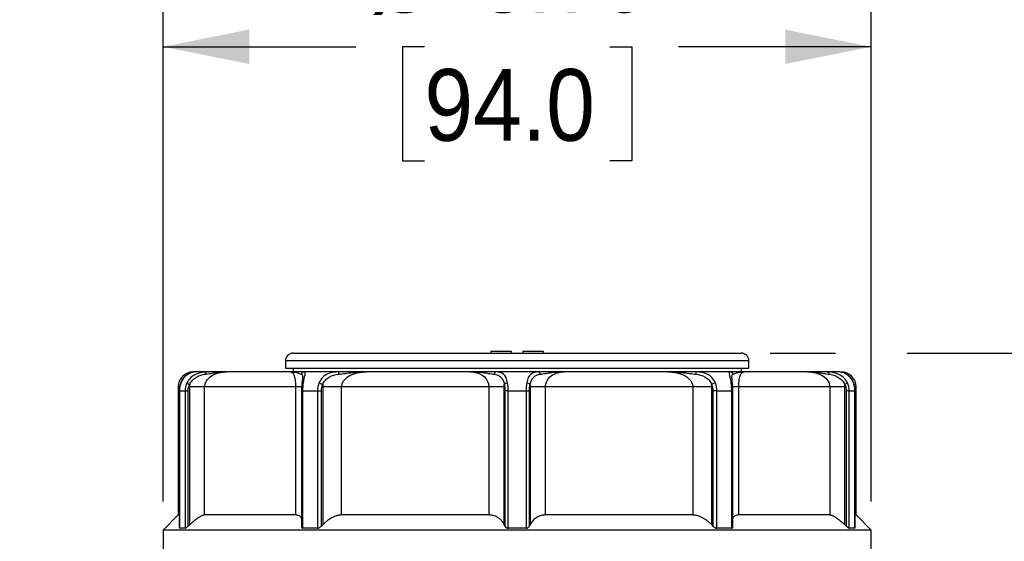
# Model space of a CAD drawing. Header units: inches. Extents: x 0 to 33, y 0 to 25.5.
# Tile 5 of 18: x 5.4 to 10.6, y 16.8 to 19.5. Entities that reach past the tile are written whole.
import ezdxf

# ---------------------------------------------------------------- set-up
doc = ezdxf.new("R2010")
doc.units = ezdxf.units.IN
doc.header["$LTSCALE"] = 3
doc.header["$MEASUREMENT"] = 0
doc.linetypes.add('SLD-Solid', pattern=[0])
doc.layers.add('DIMENSIONS', color=140, linetype='SLD-Solid', lineweight=25)
doc.styles.add('SLDTEXTSTYLE0', font='GOTHIC.TTF', dxfattribs={"width": 0.913})
doc.dimstyles.new('SLDDIMSTYLE0', dxfattribs={"dimtxt": 0.375, "dimasz": 0.45, "dimexe": 0, "dimexo": 0.0625, "dimgap": 0.09375, "dimtad": 0, "dimtih": 1, "dimtoh": 1, "dimrnd": 1e-09, "dimzin": 4, "dimdsep": 46, "dimtxsty": 'SLDTEXTSTYLE0', "dimsah": 1, "dimcen": 0.09, "dimadec": 0, "dimazin": 1, "dimtfac": 1, "dimtofl": 0, "dimtmove": 0, "dimatfit": 3, "dimfxl": 0, "dimfrac": 2, "dimtolj": 1, "dimtzin": 12, "dimarcsym": 0})
doc.dimstyles.new('SLDDIMSTYLE1', dxfattribs={"dimtxt": 0.375, "dimasz": 0.45, "dimexe": 0, "dimexo": 0.0625, "dimgap": 0.09375, "dimtad": 0, "dimtih": 1, "dimtoh": 1, "dimrnd": 1e-09, "dimzin": 12, "dimdsep": 46, "dimtxsty": 'SLDTEXTSTYLE0', "dimsah": 1, "dimcen": 0.09, "dimadec": 0, "dimazin": 3, "dimtfac": 1, "dimtmove": 0, "dimatfit": 0, "dimfxl": 0, "dimfrac": 2, "dimtolj": 1, "dimtzin": 12, "dimarcsym": 0})

# ---------------------------------------------------------------- blocks, each defined once
blk = doc.blocks.new('_D')
at = {"layer": 'DIMENSIONS'}
for p, q in [((6.1737, 16.9609), (6.1737, 19.7128)), ((9.8744, 16.9609), (9.8744, 19.7128)), ((6.1737, 19.3378), (7.1803, 19.3378)), ((7.5391, 19.3378), (7.4249, 19.3378)), ((7.4249, 19.3378), (7.4249, 18.7424)), ((8.5089, 19.3378), (8.6232, 19.3378)), ((8.6232, 19.3378), (8.6232, 18.7424)), ((9.8744, 19.3378), (8.8678, 19.3378)), ((7.4249, 18.7424), (7.5391, 18.7424)), ((8.6232, 18.7424), (8.5089, 18.7424))]:
    blk.add_line(p, q, dxfattribs=at)
for points in [[(6.1737, 19.3378), (6.6237, 19.2478), (6.6237, 19.4278)], [(9.8744, 19.3378), (9.4244, 19.4278), (9.4244, 19.2478)]]:
    blk.add_solid(points, dxfattribs=at)
at = {"layer": 'DIMENSIONS', "char_height": 0.375, "attachment_point": 1, "style": 'SLDTEXTSTYLE0'}
for s, insert in [('%%c', (7.2564, 19.8929)), ('3.70', (7.8219, 19.8929)), ('94.0', (7.5391, 19.2214))]:
    blk.add_mtext(s, dxfattribs=dict(at, insert=insert))
blk = doc.blocks.new('_D_1')
at = {"layer": 'DIMENSIONS'}
for p, q in [((12.7715, 18.7512), (12.0215, 18.7512)), ((12.0215, 18.7512), (12.0215, 17.7361)), ((13.3669, 18.7484), (13.2526, 18.7484)), ((13.2526, 18.7484), (13.2526, 18.1531)), ((14.3367, 18.7484), (14.4509, 18.7484)), ((14.4509, 18.7484), (14.4509, 18.1531)), ((13.2526, 18.1531), (13.3669, 18.1531)), ((14.4509, 18.1531), (14.3367, 18.1531)), ((9.3453, 17.7361), (9.6869, 17.7361)), ((10.0619, 17.7361), (12.3965, 17.7361)), ((10.0244, 16.6928), (12.3965, 16.6928)), ((12.0215, 16.6928), (12.0215, 15.7928))]:
    blk.add_line(p, q, dxfattribs=at)
for points in [[(12.0215, 17.7361), (12.1115, 18.1861), (11.9315, 18.1861)], [(12.0215, 16.6928), (11.9315, 16.2428), (12.1115, 16.2428)]]:
    blk.add_solid(points, dxfattribs=at)
at = {"layer": 'DIMENSIONS', "char_height": 0.375, "attachment_point": 1, "style": 'SLDTEXTSTYLE0'}
for s, insert in [('1.04', (13.3669, 19.3035)), ('26.5', (13.3669, 18.6321))]:
    blk.add_mtext(s, dxfattribs=dict(at, insert=insert))
blk = doc.blocks.new('_D_5')
at = {"layer": 'DIMENSIONS'}
for p, q in [((4.8747, 16.1022), (4.8747, 17.0022)), ((6.6339, 16.1022), (4.4997, 16.1022)), ((4.3898, 14.5442), (4.2756, 14.5442)), ((4.2756, 14.5442), (4.2756, 13.9489)), ((5.3596, 14.5442), (5.4739, 14.5442)), ((5.4739, 14.5442), (5.4739, 13.9489)), ((4.2756, 13.9489), (4.3898, 13.9489)), ((5.4739, 13.9489), (5.3596, 13.9489)), ((6.2814, 12.992), (4.4997, 12.992)), ((4.8747, 12.992), (4.8747, 12.092))]:
    blk.add_line(p, q, dxfattribs=at)
for points in [[(4.8747, 16.1022), (4.9647, 16.5522), (4.7847, 16.5522)], [(4.8747, 12.992), (4.7847, 12.542), (4.9647, 12.542)]]:
    blk.add_solid(points, dxfattribs=at)
at = {"layer": 'DIMENSIONS', "char_height": 0.375, "attachment_point": 1, "style": 'SLDTEXTSTYLE0'}
for s, insert in [('3.11', (4.3898, 15.0994)), ('79.0', (4.3898, 14.4279))]:
    blk.add_mtext(s, dxfattribs=dict(at, insert=insert))

msp = doc.modelspace()

# ---------------------------------------------------------------- linework, layer by layer
for p, q in [((6.8528, 17.7361), (8.024, 17.7361)), ((7.8863, 17.7439), (7.8863, 17.7361)), ((7.9945, 17.7439), (7.8863, 17.7439)), ((7.9945, 17.7361), (7.9945, 17.7439)), ((8.024, 17.7361), (9.1953, 17.7361)), ((8.0536, 17.7439), (8.0536, 17.7361)), ((8.1618, 17.7439), (8.0536, 17.7439)), ((8.1618, 17.7361), (8.1618, 17.7439)), ((6.8134, 17.6967), (6.8134, 17.6573)), ((6.8134, 17.6967), (8.024, 17.6967)), ((6.8134, 17.6573), (8.024, 17.6573)), ((6.8528, 17.6573), (6.8528, 17.6376)), ((8.024, 17.6967), (9.2347, 17.6967)), ((8.024, 17.6573), (9.2347, 17.6573)), ((9.1953, 17.6376), (9.1953, 17.6573)), ((9.2347, 17.6573), (9.2347, 17.6967)), ((6.3364, 17.6376), (6.3311, 17.6376)), ((6.4046, 17.6376), (6.3364, 17.6376)), ((6.8417, 17.6376), (6.5063, 17.6376)), ((6.8417, 17.6376), (6.8471, 17.6345)), ((6.8539, 17.6376), (6.8467, 17.6364)), ((7.0915, 17.6376), (6.9128, 17.6376)), ((7.7797, 17.6376), (7.2371, 17.6376)), ((8.1345, 17.6376), (7.9136, 17.6376)), ((8.811, 17.6376), (8.2684, 17.6376)), ((8.811, 17.6376), (8.8165, 17.6376)), ((9.1353, 17.6376), (8.9566, 17.6376)), ((9.1467, 17.5992), (9.146, 17.6052)), ((9.2014, 17.6363), (9.1946, 17.6375)), ((9.2011, 17.6345), (9.2064, 17.6376)), ((9.5417, 17.6376), (9.2064, 17.6376)), ((9.7117, 17.6376), (9.6434, 17.6376)), ((6.2524, 17.5589), (6.2524, 16.8896)), ((6.2584, 17.5589), (6.2524, 17.5589)), ((6.3121, 17.5589), (6.3121, 16.8381)), ((6.8664, 17.5589), (6.3908, 17.5589)), ((6.3908, 16.8896), (6.3908, 17.5589)), ((6.8664, 17.5589), (6.8664, 16.8896)), ((7.0076, 17.5589), (7.0076, 16.8381)), ((7.8758, 17.5589), (7.1063, 17.5589)), ((7.1063, 16.8896), (7.1063, 17.5589)), ((7.8758, 17.5589), (7.8758, 16.8896)), ((7.9567, 16.8381), (7.9567, 17.5589)), ((8.0913, 17.5589), (8.0913, 16.8381)), ((8.1723, 16.8896), (8.1723, 17.5589)), ((8.9418, 17.5589), (8.1723, 17.5589)), ((8.9418, 17.5589), (8.9418, 16.8896)), ((9.0405, 16.8381), (9.0405, 17.5589)), ((9.1482, 17.5589), (9.1494, 17.5589)), ((9.1817, 16.8896), (9.1817, 17.5589)), ((9.6573, 17.5589), (9.1817, 17.5589)), ((9.6573, 17.5589), (9.6573, 16.8896)), ((9.736, 16.8381), (9.736, 17.5589)), ((9.7957, 17.5589), (9.7902, 17.5589)), ((9.7957, 16.8896), (9.7957, 17.5589)), ((6.2589, 17.5392), (6.2589, 16.8206)), ((6.2597, 17.5392), (6.2886, 17.5392)), ((6.2597, 16.8207), (6.2597, 17.5392)), ((6.2886, 17.5392), (6.2886, 16.8207)), ((6.3048, 16.8315), (6.3048, 17.5392)), ((6.8969, 17.5392), (6.8969, 16.8284)), ((6.9046, 17.5392), (6.9804, 17.5392)), ((6.9046, 16.8207), (6.9046, 17.5392)), ((6.9804, 17.5392), (6.9804, 16.8207)), ((7.0012, 16.8315), (7.0012, 17.5392)), ((7.9599, 17.5392), (7.9599, 16.8315)), ((7.9772, 16.8207), (7.9772, 17.5392)), ((7.9772, 17.5392), (8.0709, 17.5392)), ((8.0709, 17.5392), (8.0709, 16.8207)), ((8.0882, 16.8315), (8.0882, 17.5392)), ((9.0469, 17.5392), (9.0469, 16.8315)), ((9.0676, 17.5392), (9.1434, 17.5392)), ((9.0676, 16.8207), (9.0676, 17.5392)), ((9.1434, 17.5392), (9.1434, 16.8207)), ((9.1512, 16.8285), (9.1512, 17.5392)), ((9.7433, 17.5392), (9.7433, 16.8315)), ((9.7595, 17.5392), (9.7884, 17.5392)), ((9.7595, 16.8207), (9.7595, 17.5392)), ((9.7884, 17.5392), (9.7884, 16.8207)), ((9.7892, 16.8206), (9.7892, 17.5392)), ((6.2524, 16.8896), (6.1737, 16.8109)), ((6.2589, 16.8896), (6.2524, 16.8896)), ((6.8664, 16.8896), (6.3908, 16.8896)), ((7.8758, 16.8896), (7.1063, 16.8896)), ((8.9418, 16.8896), (8.1723, 16.8896)), ((9.6573, 16.8896), (9.1817, 16.8896)), ((9.7957, 16.8896), (9.7892, 16.8896)), ((9.8744, 16.8109), (9.7957, 16.8896)), ((6.1737, 16.8109), (6.1737, 16.6928)), ((9.8744, 16.8109), (6.1737, 16.8109)), ((6.2886, 16.8207), (6.2597, 16.8207)), ((6.9804, 16.8207), (6.9046, 16.8207)), ((8.0709, 16.8207), (7.9772, 16.8207)), ((9.1434, 16.8207), (9.0676, 16.8207)), ((9.7884, 16.8207), (9.7595, 16.8207)), ((9.8744, 16.6928), (9.8744, 16.8109))]:
    msp.add_line(p, q)
for centre, radius, start, end in [((6.8528, 17.6967), 0.0394, 90, 180), ((9.1953, 17.6967), 0.0394, 0, 90), ((6.3311, 17.5589), 0.0787, 90, 180), ((9.717, 17.5589), 0.0787, 0, 90)]:
    msp.add_arc(centre, radius, start, end)
for points, knots in [([(6.331, 17.6368), (6.3263, 17.6361), (6.3168, 17.6345), (6.2982, 17.6244), (6.2789, 17.6061), (6.2702, 17.5873), (6.2658, 17.5778)], [0, 0, 0, 0, 0.238634, 0.485211, 0.739885, 1, 1, 1, 1]), ([(6.2671, 17.58), (6.2712, 17.5905), (6.2767, 17.6), (6.2891, 17.6156), (6.296, 17.6217), (6.3161, 17.6352), (6.3284, 17.6376), (6.3364, 17.6376)], [0, 0, 0, 0, 0.25, 0.25, 0.5, 0.5, 1, 1, 1, 1]), ([(6.4046, 17.6376), (6.3872, 17.6376), (6.3665, 17.6352), (6.3368, 17.6216), (6.3272, 17.6155), (6.3105, 17.5999), (6.3033, 17.5905), (6.2982, 17.58)], [0, 0, 0, 0, 0.5, 0.5, 0.75, 0.75, 1, 1, 1, 1]), ([(6.3126, 17.5718), (6.3163, 17.5803), (6.3215, 17.588), (6.3337, 17.6012), (6.3409, 17.6066), (6.3632, 17.6194), (6.3793, 17.6234), (6.3938, 17.6256)], [0, 0, 0, 0, 0.25, 0.25, 0.5, 0.5, 1, 1, 1, 1]), ([(6.3908, 17.5589), (6.3908, 17.5701), (6.3943, 17.5813), (6.4069, 17.6012), (6.4161, 17.6099), (6.4488, 17.6308), (6.4772, 17.6376), (6.5063, 17.6376)], [0, 0, 0, 0, 0.25, 0.25, 0.5, 0.5, 1, 1, 1, 1]), ([(6.3938, 17.6256), (6.4033, 17.6271), (6.4126, 17.6286), (6.4313, 17.6316), (6.4407, 17.633), (6.4688, 17.6364), (6.4875, 17.6376), (6.5063, 17.6376)], [0, 0, 0, 0, 0.25, 0.25, 0.5, 0.5, 1, 1, 1, 1]), ([(6.3938, 17.6256), (6.3947, 17.6292), (6.3962, 17.6323), (6.4001, 17.6365), (6.4024, 17.6376), (6.4046, 17.6376)], [0, 0, 0, 0, 0.5, 0.5, 1, 1, 1, 1]), ([(6.5024, 17.6376), (6.4863, 17.6376), (6.4566, 17.6376), (6.421, 17.6376), (6.4046, 17.6376)], [0, 0, 0, 0, 0.54134, 1, 1, 1, 1]), ([(6.8417, 17.6376), (6.8516, 17.6376), (6.8617, 17.6364), (6.8758, 17.633), (6.8804, 17.6316), (6.8888, 17.6286), (6.8925, 17.6271), (6.8956, 17.6256)], [0, 0, 0, 0, 0.5, 0.5, 0.75, 0.75, 1, 1, 1, 1]), ([(6.9128, 17.6376), (6.9076, 17.6376), (6.8974, 17.6376), (6.8731, 17.6376), (6.8548, 17.6376), (6.8439, 17.6376)], [0, 0, 0, 0, 0.287527, 0.575984, 1, 1, 1, 1]), ([(6.8471, 17.6345), (6.8487, 17.6338), (6.853, 17.6321), (6.8583, 17.6209), (6.8623, 17.6056), (6.8646, 17.5912), (6.8661, 17.5754), (6.8663, 17.5643), (6.8664, 17.5589)], [0, 0, 0, 0, 0.181804, 0.471696, 0.626025, 0.762702, 0.885528, 1, 1, 1, 1]), ([(6.9128, 17.6376), (6.9091, 17.6376), (6.9055, 17.6365), (6.8994, 17.6322), (6.897, 17.6292), (6.8956, 17.6256)], [0, 0, 0, 0, 0.5, 0.5, 1, 1, 1, 1]), ([(6.8956, 17.6256), (6.8975, 17.6242), (6.9015, 17.6214), (6.9028, 17.6134), (6.9018, 17.6036), (6.9014, 17.5995)], [0, 0, 0, 0, 0.367603, 0.737255, 1, 1, 1, 1]), ([(6.9021, 17.6052), (6.9017, 17.6016), (6.9008, 17.5941), (6.8996, 17.5817), (6.899, 17.5752)], [0, 0, 0, 0, 0.482846, 1, 1, 1, 1]), ([(6.9072, 17.58), (6.9086, 17.5905), (6.9104, 17.6), (6.9137, 17.6156), (6.9152, 17.6217), (6.918, 17.6352), (6.9172, 17.6376), (6.9128, 17.6376)], [0, 0, 0, 0, 0.25, 0.25, 0.5, 0.5, 1, 1, 1, 1]), ([(7.0915, 17.6376), (7.0713, 17.6376), (7.0501, 17.6352), (7.0221, 17.6216), (7.0135, 17.6155), (6.9988, 17.5999), (6.9927, 17.5905), (6.9884, 17.58)], [0, 0, 0, 0, 0.5, 0.5, 0.75, 0.75, 1, 1, 1, 1]), ([(7.0081, 17.5718), (7.0113, 17.5803), (7.0159, 17.588), (7.0274, 17.6012), (7.0341, 17.6066), (7.0565, 17.6194), (7.0739, 17.6234), (7.0912, 17.6256)], [0, 0, 0, 0, 0.25, 0.25, 0.5, 0.5, 1, 1, 1, 1]), ([(7.0912, 17.6256), (7.0913, 17.6292), (7.0913, 17.6323), (7.0914, 17.6365), (7.0914, 17.6376), (7.0915, 17.6376)], [0, 0, 0, 0, 0.5, 0.5, 1, 1, 1, 1]), ([(7.0912, 17.6256), (7.1026, 17.6271), (7.1143, 17.6286), (7.1381, 17.6316), (7.1503, 17.633), (7.1871, 17.6364), (7.2121, 17.6376), (7.2371, 17.6376)], [0, 0, 0, 0, 0.25, 0.25, 0.5, 0.5, 1, 1, 1, 1]), ([(7.2318, 17.6376), (7.2067, 17.6376), (7.1607, 17.6376), (7.1132, 17.6376), (7.0915, 17.6376)], [0, 0, 0, 0, 0.5434515, 1, 1, 1, 1]), ([(7.1063, 17.5589), (7.1063, 17.5701), (7.1102, 17.5813), (7.1243, 17.6012), (7.1346, 17.6099), (7.1715, 17.6308), (7.2037, 17.6376), (7.2371, 17.6376)], [0, 0, 0, 0, 0.25, 0.25, 0.5, 0.5, 1, 1, 1, 1]), ([(7.7797, 17.6376), (7.8045, 17.6376), (7.8283, 17.6307), (7.8552, 17.6099), (7.8627, 17.6012), (7.873, 17.5812), (7.8758, 17.5701), (7.8758, 17.5589)], [0, 0, 0, 0, 0.5, 0.5, 0.75, 0.75, 1, 1, 1, 1]), ([(7.7797, 17.6376), (7.8012, 17.6376), (7.8229, 17.6364), (7.8544, 17.633), (7.8648, 17.6316), (7.8847, 17.6286), (7.8942, 17.6271), (7.9031, 17.6256)], [0, 0, 0, 0, 0.5, 0.5, 0.75, 0.75, 1, 1, 1, 1]), ([(7.9136, 17.6376), (7.9019, 17.6376), (7.8784, 17.6376), (7.8346, 17.6376), (7.803, 17.6376), (7.7843, 17.6376)], [0, 0, 0, 0, 0.289307, 0.57955, 1, 1, 1, 1]), ([(7.9136, 17.6376), (7.9114, 17.6376), (7.9092, 17.6365), (7.9055, 17.6322), (7.904, 17.6292), (7.9031, 17.6256)], [0, 0, 0, 0, 0.5, 0.5, 1, 1, 1, 1]), ([(7.9031, 17.6256), (7.9167, 17.6234), (7.9287, 17.6195), (7.9425, 17.6066), (7.9464, 17.6012), (7.9526, 17.588), (7.955, 17.5803), (7.9565, 17.5718)], [0, 0, 0, 0, 0.5, 0.5, 0.75, 0.75, 1, 1, 1, 1]), ([(7.9739, 17.58), (7.9721, 17.5905), (7.9694, 17.6), (7.9623, 17.6156), (7.9579, 17.6217), (7.9424, 17.6352), (7.9288, 17.6376), (7.9136, 17.6376)], [0, 0, 0, 0, 0.25, 0.25, 0.5, 0.5, 1, 1, 1, 1]), ([(8.1345, 17.6376), (8.1193, 17.6376), (8.1057, 17.6352), (8.0901, 17.6216), (8.0857, 17.6155), (8.0787, 17.5999), (8.076, 17.5905), (8.0742, 17.58)], [0, 0, 0, 0, 0.5, 0.5, 0.75, 0.75, 1, 1, 1, 1]), ([(8.0916, 17.5718), (8.0931, 17.5803), (8.0955, 17.588), (8.1017, 17.6012), (8.1056, 17.6066), (8.1193, 17.6194), (8.1314, 17.6234), (8.145, 17.6256)], [0, 0, 0, 0, 0.25, 0.25, 0.5, 0.5, 1, 1, 1, 1]), ([(8.145, 17.6256), (8.1441, 17.6292), (8.1426, 17.6323), (8.1389, 17.6365), (8.1367, 17.6376), (8.1345, 17.6376)], [0, 0, 0, 0, 0.5, 0.5, 1, 1, 1, 1]), ([(8.2638, 17.6376), (8.2394, 17.6376), (8.1945, 17.6376), (8.1533, 17.6376), (8.1345, 17.6376)], [0, 0, 0, 0, 0.544945, 1, 1, 1, 1]), ([(8.145, 17.6256), (8.1539, 17.6271), (8.1634, 17.6286), (8.1833, 17.6316), (8.1937, 17.633), (8.2252, 17.6364), (8.2469, 17.6376), (8.2684, 17.6376)], [0, 0, 0, 0, 0.25, 0.25, 0.5, 0.5, 1, 1, 1, 1]), ([(8.1723, 17.5589), (8.1723, 17.5701), (8.1751, 17.5813), (8.1854, 17.6012), (8.1929, 17.6099), (8.2199, 17.6308), (8.2436, 17.6376), (8.2684, 17.6376)], [0, 0, 0, 0, 0.25, 0.25, 0.5, 0.5, 1, 1, 1, 1]), ([(8.811, 17.6376), (8.8444, 17.6376), (8.8768, 17.6307), (8.9135, 17.6099), (8.9238, 17.6012), (8.9379, 17.5812), (8.9418, 17.5701), (8.9418, 17.5589)], [0, 0, 0, 0, 0.5, 0.5, 0.75, 0.75, 1, 1, 1, 1]), ([(8.811, 17.6376), (8.8359, 17.6376), (8.861, 17.6364), (8.8978, 17.633), (8.91, 17.6316), (8.9338, 17.6286), (8.9455, 17.6271), (8.9568, 17.6256)], [0, 0, 0, 0, 0.5, 0.5, 0.75, 0.75, 1, 1, 1, 1]), ([(8.9566, 17.6376), (8.9428, 17.6376), (8.9151, 17.6376), (8.8684, 17.6376), (8.8356, 17.6376), (8.8163, 17.6376)], [0, 0, 0, 0, 0.2902569, 0.5814508, 1, 1, 1, 1]), ([(9.0597, 17.58), (9.0554, 17.5905), (9.0493, 17.6), (9.0345, 17.6156), (9.0259, 17.6217), (8.9979, 17.6352), (8.9768, 17.6376), (8.9566, 17.6376)], [0, 0, 0, 0, 0.25, 0.25, 0.5, 0.5, 1, 1, 1, 1]), ([(8.9566, 17.6376), (8.9567, 17.6376), (8.9567, 17.6365), (8.9568, 17.6322), (8.9568, 17.6292), (8.9568, 17.6256)], [0, 0, 0, 0, 0.5, 0.5, 1, 1, 1, 1]), ([(8.9568, 17.6256), (8.9742, 17.6234), (8.9915, 17.6195), (9.0139, 17.6066), (9.0207, 17.6012), (9.0321, 17.588), (9.0368, 17.5803), (9.04, 17.5718)], [0, 0, 0, 0, 0.5, 0.5, 0.75, 0.75, 1, 1, 1, 1]), ([(9.1353, 17.6376), (9.1309, 17.6376), (9.1301, 17.6352), (9.1329, 17.6216), (9.1344, 17.6155), (9.1377, 17.5999), (9.1395, 17.5905), (9.1409, 17.58)], [0, 0, 0, 0, 0.5, 0.5, 0.75, 0.75, 1, 1, 1, 1]), ([(9.1525, 17.6256), (9.1511, 17.6292), (9.1487, 17.6323), (9.1426, 17.6365), (9.139, 17.6376), (9.1353, 17.6376)], [0, 0, 0, 0, 0.5, 0.5, 1, 1, 1, 1]), ([(9.2042, 17.6376), (9.1897, 17.6376), (9.1633, 17.6376), (9.144, 17.6376), (9.1353, 17.6376)], [0, 0, 0, 0, 0.5477497, 1, 1, 1, 1]), ([(9.1467, 17.5995), (9.1461, 17.6038), (9.1454, 17.6099), (9.1461, 17.6129), (9.1463, 17.6138)], [0, 0, 0, 0, 0.7020583, 1, 1, 1, 1]), ([(9.1491, 17.5752), (9.1485, 17.5816), (9.1473, 17.594), (9.1464, 17.6016), (9.146, 17.6052)], [0, 0, 0, 0, 0.517138, 1, 1, 1, 1]), ([(9.1463, 17.6138), (9.1465, 17.6163), (9.1469, 17.6224), (9.1504, 17.6244), (9.1525, 17.6256)], [0, 0, 0, 0, 0.413065, 1, 1, 1, 1]), ([(9.1525, 17.6256), (9.1556, 17.6271), (9.1593, 17.6286), (9.1677, 17.6316), (9.1723, 17.633), (9.1864, 17.6364), (9.1965, 17.6376), (9.2064, 17.6376)], [0, 0, 0, 0, 0.25, 0.25, 0.5, 0.5, 1, 1, 1, 1]), ([(9.1817, 17.5589), (9.1818, 17.5643), (9.182, 17.5755), (9.1835, 17.5912), (9.1858, 17.6057), (9.1898, 17.621), (9.1951, 17.6322), (9.1994, 17.6339), (9.2011, 17.6345)], [0, 0, 0, 0, 0.114359, 0.236886, 0.373072, 0.52673, 0.815909, 1, 1, 1, 1]), ([(9.5417, 17.6376), (9.5709, 17.6376), (9.5993, 17.6308), (9.632, 17.6099), (9.6412, 17.6012), (9.6538, 17.5813), (9.6573, 17.5701), (9.6573, 17.5589)], [0, 0, 0, 0, 0.5, 0.5, 0.75, 0.75, 1, 1, 1, 1]), ([(9.5417, 17.6376), (9.5606, 17.6376), (9.5793, 17.6364), (9.6074, 17.633), (9.6168, 17.6316), (9.6355, 17.6286), (9.6448, 17.6271), (9.6543, 17.6256)], [0, 0, 0, 0, 0.5, 0.5, 0.75, 0.75, 1, 1, 1, 1]), ([(9.6434, 17.6376), (9.6328, 17.6376), (9.6114, 17.6376), (9.5797, 17.6376), (9.5583, 17.6376), (9.5457, 17.6376)], [0, 0, 0, 0, 0.2915956, 0.5841349, 1, 1, 1, 1]), ([(9.6434, 17.6376), (9.6457, 17.6376), (9.648, 17.6365), (9.6518, 17.6322), (9.6534, 17.6292), (9.6543, 17.6256)], [0, 0, 0, 0, 0.5, 0.5, 1, 1, 1, 1]), ([(9.7499, 17.58), (9.7448, 17.5905), (9.7376, 17.6), (9.7208, 17.6156), (9.7112, 17.6217), (9.6815, 17.6352), (9.6609, 17.6376), (9.6434, 17.6376)], [0, 0, 0, 0, 0.25, 0.25, 0.5, 0.5, 1, 1, 1, 1]), ([(9.6543, 17.6256), (9.6688, 17.6234), (9.6848, 17.6195), (9.7072, 17.6066), (9.7143, 17.6012), (9.7266, 17.588), (9.7318, 17.5803), (9.7355, 17.5718)], [0, 0, 0, 0, 0.5, 0.5, 0.75, 0.75, 1, 1, 1, 1]), ([(9.7117, 17.6376), (9.7197, 17.6376), (9.7323, 17.6351), (9.7521, 17.6216), (9.7589, 17.6154), (9.7713, 17.5998), (9.7769, 17.5905), (9.781, 17.58)], [0, 0, 0, 0, 0.5, 0.5, 0.75, 0.75, 1, 1, 1, 1]), ([(9.7823, 17.5778), (9.7779, 17.5872), (9.7691, 17.6059), (9.75, 17.6244), (9.7314, 17.6344), (9.7218, 17.636), (9.7171, 17.6368)], [0, 0, 0, 0, 0.259386, 0.513579, 0.760246, 1, 1, 1, 1]), ([(6.2658, 17.5778), (6.2638, 17.5716), (6.2599, 17.5593), (6.2593, 17.5459), (6.259, 17.5392)], [0, 0, 0, 0, 0.499917, 1, 1, 1, 1]), ([(6.2671, 17.58), (6.2665, 17.5796), (6.2657, 17.579), (6.2659, 17.5781), (6.266, 17.5778)], [0, 0, 0, 0, 0.688313, 1, 1, 1, 1]), ([(6.2982, 17.58), (6.2991, 17.5793), (6.301, 17.5781), (6.3061, 17.5753), (6.3093, 17.5736), (6.3126, 17.5718)], [0, 0, 0, 0, 0.5, 0.5, 1, 1, 1, 1]), ([(6.3908, 17.5589), (6.3842, 17.5589), (6.3732, 17.5589), (6.3457, 17.5589), (6.3292, 17.5589), (6.3121, 17.5589)], [0, 0, 0, 0, 0.5, 0.5, 1, 1, 1, 1]), ([(6.9001, 17.5589), (6.9001, 17.5589), (6.9009, 17.5589), (6.8957, 17.5589), (6.8848, 17.5589), (6.8725, 17.5589), (6.8664, 17.5589)], [0, 0, 0, 0, 0.042153, 0.361436, 0.680718, 1, 1, 1, 1]), ([(6.899, 17.5752), (6.8985, 17.5695), (6.8975, 17.5579), (6.8973, 17.5455), (6.8972, 17.5392)], [0, 0, 0, 0, 0.5000735, 1, 1, 1, 1]), ([(6.9072, 17.58), (6.9057, 17.5796), (6.9028, 17.5787), (6.9001, 17.577), (6.8994, 17.5757), (6.8992, 17.5752)], [0, 0, 0, 0, 0.3782818, 0.7562158, 1, 1, 1, 1]), ([(6.9884, 17.58), (6.9913, 17.5793), (6.9947, 17.5781), (7.0016, 17.5753), (7.0051, 17.5736), (7.0081, 17.5718)], [0, 0, 0, 0, 0.5, 0.5, 1, 1, 1, 1]), ([(7.1063, 17.5589), (7.0916, 17.5589), (7.0744, 17.5589), (7.04, 17.5589), (7.0227, 17.5589), (7.0076, 17.5589)], [0, 0, 0, 0, 0.5, 0.5, 1, 1, 1, 1]), ([(7.9567, 17.5589), (7.9495, 17.5589), (7.938, 17.5589), (7.9097, 17.5589), (7.893, 17.5589), (7.8758, 17.5589)], [0, 0, 0, 0, 0.5, 0.5, 1, 1, 1, 1]), ([(7.9739, 17.58), (7.9702, 17.5793), (7.9665, 17.5781), (7.9604, 17.5753), (7.9579, 17.5736), (7.9565, 17.5718)], [0, 0, 0, 0, 0.5, 0.5, 1, 1, 1, 1]), ([(8.0742, 17.58), (8.0779, 17.5793), (8.0816, 17.5781), (8.0877, 17.5753), (8.0902, 17.5736), (8.0916, 17.5718)], [0, 0, 0, 0, 0.5, 0.5, 1, 1, 1, 1]), ([(8.1723, 17.5589), (8.1551, 17.5589), (8.1384, 17.5589), (8.1101, 17.5589), (8.0986, 17.5589), (8.0913, 17.5589)], [0, 0, 0, 0, 0.5, 0.5, 1, 1, 1, 1]), ([(9.0405, 17.5589), (9.0254, 17.5589), (9.0081, 17.5589), (8.9737, 17.5589), (8.9565, 17.5589), (8.9418, 17.5589)], [0, 0, 0, 0, 0.5, 0.5, 1, 1, 1, 1]), ([(9.0597, 17.58), (9.0568, 17.5793), (9.0534, 17.5781), (9.0464, 17.5753), (9.043, 17.5736), (9.04, 17.5718)], [0, 0, 0, 0, 0.5, 0.5, 1, 1, 1, 1]), ([(9.1409, 17.58), (9.144, 17.5793), (9.1465, 17.5781), (9.1495, 17.5753), (9.1499, 17.5736), (9.1493, 17.5718)], [0, 0, 0, 0, 0.5, 0.5, 1, 1, 1, 1]), ([(9.1817, 17.5589), (9.1756, 17.5589), (9.1633, 17.5589), (9.1524, 17.5589), (9.1472, 17.5589), (9.148, 17.5589), (9.148, 17.5589)], [0, 0, 0, 0, 0.3186844, 0.6373688, 0.9560532, 1, 1, 1, 1]), ([(9.1508, 17.5392), (9.1508, 17.5455), (9.1506, 17.5579), (9.1496, 17.5695), (9.1491, 17.5752)], [0, 0, 0, 0, 0.499927, 1, 1, 1, 1]), ([(9.736, 17.5589), (9.7189, 17.5589), (9.7024, 17.5589), (9.6749, 17.5589), (9.6639, 17.5589), (9.6573, 17.5589)], [0, 0, 0, 0, 0.5, 0.5, 1, 1, 1, 1]), ([(9.7499, 17.58), (9.749, 17.5793), (9.7471, 17.5781), (9.742, 17.5753), (9.7388, 17.5736), (9.7355, 17.5718)], [0, 0, 0, 0, 0.5, 0.5, 1, 1, 1, 1]), ([(9.781, 17.58), (9.7816, 17.5796), (9.7824, 17.579), (9.7822, 17.5781), (9.7821, 17.5778)], [0, 0, 0, 0, 0.688064, 1, 1, 1, 1]), ([(9.7891, 17.5392), (9.7888, 17.5459), (9.7882, 17.5593), (9.7843, 17.5716), (9.7823, 17.5778)], [0, 0, 0, 0, 0.500083, 1, 1, 1, 1]), ([(6.2597, 17.5392), (6.2592, 17.5392), (6.2586, 17.5392), (6.2589, 17.5392), (6.2589, 17.5392)], [0, 0, 0, 0, 0.960551, 1, 1, 1, 1]), ([(6.2886, 17.5392), (6.2898, 17.5392), (6.292, 17.5392), (6.2977, 17.5392), (6.3012, 17.5392), (6.3048, 17.5392)], [0, 0, 0, 0, 0.5, 0.5, 1, 1, 1, 1]), ([(6.9046, 17.5392), (6.9033, 17.5392), (6.9006, 17.5392), (6.8981, 17.5392), (6.8969, 17.5392), (6.897, 17.5392), (6.8971, 17.5392)], [0, 0, 0, 0, 0.3023877, 0.6047755, 0.9071632, 1, 1, 1, 1]), ([(6.9804, 17.5392), (6.9834, 17.5392), (6.987, 17.5392), (6.9943, 17.5392), (6.998, 17.5392), (7.0012, 17.5392)], [0, 0, 0, 0, 0.5, 0.5, 1, 1, 1, 1]), ([(7.9772, 17.5392), (7.9736, 17.5392), (7.97, 17.5392), (7.9639, 17.5392), (7.9614, 17.5392), (7.9599, 17.5392)], [0, 0, 0, 0, 0.5, 0.5, 1, 1, 1, 1]), ([(8.0709, 17.5392), (8.0745, 17.5392), (8.0781, 17.5392), (8.0842, 17.5392), (8.0867, 17.5392), (8.0882, 17.5392)], [0, 0, 0, 0, 0.5, 0.5, 1, 1, 1, 1]), ([(9.0676, 17.5392), (9.0646, 17.5392), (9.0611, 17.5392), (9.0538, 17.5392), (9.0501, 17.5392), (9.0469, 17.5392)], [0, 0, 0, 0, 0.5, 0.5, 1, 1, 1, 1]), ([(9.1434, 17.5392), (9.1448, 17.5392), (9.1475, 17.5392), (9.1499, 17.5392), (9.1505, 17.5392), (9.1507, 17.5392)], [0, 0, 0, 0, 0.374528, 0.749055, 1, 1, 1, 1]), ([(9.1507, 17.5392), (9.1509, 17.5392), (9.1512, 17.5392), (9.1511, 17.5392), (9.151, 17.5392)], [0, 0, 0, 0, 0.51802, 1, 1, 1, 1]), ([(9.7595, 17.5392), (9.7583, 17.5392), (9.7561, 17.5392), (9.7504, 17.5392), (9.7469, 17.5392), (9.7433, 17.5392)], [0, 0, 0, 0, 0.5, 0.5, 1, 1, 1, 1]), ([(9.7884, 17.5392), (9.7889, 17.5392), (9.7895, 17.5392), (9.789, 17.5392), (9.7889, 17.5392)], [0, 0, 0, 0, 0.666799, 1, 1, 1, 1]), ([(6.3908, 16.8896), (6.3902, 16.8896), (6.3889, 16.8895), (6.3867, 16.8892), (6.3844, 16.8886), (6.3818, 16.8877), (6.379, 16.8866), (6.3742, 16.8844), (6.3666, 16.8803), (6.3563, 16.8737), (6.3457, 16.866), (6.3349, 16.8577), (6.3236, 16.8483), (6.316, 16.8416), (6.3121, 16.8381)], [0, 0, 0, 0, 0.040415, 0.080849, 0.121518, 0.162637, 0.204412, 0.247042, 0.36977, 0.500367, 0.618089, 0.739499, 0.866302, 1, 1, 1, 1]), ([(6.8969, 16.8713), (6.8968, 16.8719), (6.8953, 16.8781), (6.8881, 16.8842), (6.877, 16.889), (6.8699, 16.8894), (6.8664, 16.8896)], [0, 0, 0, 0, 0.0571, 0.533984, 0.770767, 1, 1, 1, 1]), ([(7.1063, 16.8896), (7.1049, 16.8896), (7.1022, 16.8895), (7.0979, 16.8892), (7.0936, 16.8886), (7.0891, 16.8877), (7.0845, 16.8866), (7.077, 16.8844), (7.0662, 16.8803), (7.0531, 16.8737), (7.0407, 16.866), (7.0292, 16.8577), (7.018, 16.8483), (7.0111, 16.8416), (7.0076, 16.8381)], [0, 0, 0, 0, 0.040415, 0.080849, 0.121518, 0.162637, 0.204412, 0.247042, 0.36977, 0.500367, 0.618089, 0.739499, 0.866302, 1, 1, 1, 1]), ([(7.9567, 16.8381), (7.9559, 16.8399), (7.9541, 16.8434), (7.9511, 16.8484), (7.9479, 16.8532), (7.9444, 16.8577), (7.9406, 16.862), (7.9365, 16.866), (7.9321, 16.8697), (7.9256, 16.8747), (7.9164, 16.8803), (7.9051, 16.885), (7.8947, 16.8878), (7.8853, 16.8893), (7.8789, 16.8895), (7.8758, 16.8896)], [0, 0, 0, 0, 0.067804, 0.133717, 0.197907, 0.260554, 0.321855, 0.382014, 0.441253, 0.499799, 0.63036, 0.753113, 0.837457, 0.919192, 1, 1, 1, 1]), ([(8.1723, 16.8896), (8.1707, 16.8896), (8.1676, 16.8895), (8.1628, 16.8892), (8.1582, 16.8886), (8.1535, 16.8877), (8.1489, 16.8866), (8.1416, 16.8844), (8.1317, 16.8803), (8.1208, 16.8737), (8.1114, 16.866), (8.1035, 16.8577), (8.0966, 16.8483), (8.0931, 16.8416), (8.0913, 16.8381)], [0, 0, 0, 0, 0.040415, 0.080849, 0.121518, 0.162637, 0.204412, 0.247042, 0.36977, 0.500367, 0.618089, 0.739499, 0.866302, 1, 1, 1, 1]), ([(9.0405, 16.8381), (9.0387, 16.8399), (9.0352, 16.8434), (9.0298, 16.8484), (9.0243, 16.8532), (9.0187, 16.8577), (9.013, 16.862), (9.0072, 16.866), (9.0013, 16.8697), (8.9929, 16.8747), (8.9819, 16.8803), (8.9696, 16.885), (8.959, 16.8878), (8.9501, 16.8893), (8.9446, 16.8895), (8.9418, 16.8896)], [0, 0, 0, 0, 0.067804, 0.133717, 0.197907, 0.260554, 0.321855, 0.382014, 0.441253, 0.499799, 0.63036, 0.753113, 0.837457, 0.919192, 1, 1, 1, 1]), ([(9.1817, 16.8896), (9.1782, 16.8894), (9.1711, 16.889), (9.1599, 16.8842), (9.1528, 16.8781), (9.1513, 16.8719), (9.1512, 16.8713)], [0, 0, 0, 0, 0.2292065, 0.4660191, 0.942908, 1, 1, 1, 1]), ([(9.736, 16.8381), (9.734, 16.8399), (9.7301, 16.8434), (9.7243, 16.8484), (9.7186, 16.8532), (9.7131, 16.8577), (9.7076, 16.862), (9.7024, 16.866), (9.6972, 16.8697), (9.6902, 16.8747), (9.6815, 16.8803), (9.6729, 16.885), (9.6663, 16.8878), (9.6612, 16.8893), (9.6586, 16.8895), (9.6573, 16.8896)], [0, 0, 0, 0, 0.067804, 0.133717, 0.197907, 0.260554, 0.321855, 0.382014, 0.441253, 0.499799, 0.63036, 0.753113, 0.837457, 0.919192, 1, 1, 1, 1]), ([(6.2886, 16.8207), (6.2889, 16.8207), (6.2894, 16.8208), (6.2905, 16.8212), (6.2917, 16.8217), (6.2932, 16.8226), (6.2957, 16.8241), (6.2996, 16.827), (6.3029, 16.83), (6.3048, 16.8315)], [0, 0, 0, 0, 0.0861078, 0.1740931, 0.2649038, 0.359403, 0.458357, 0.7047107, 1, 1, 1, 1]), ([(6.8971, 16.8284), (6.897, 16.828), (6.8969, 16.8264), (6.8978, 16.8239), (6.8998, 16.8218), (6.9024, 16.8208), (6.9039, 16.8208), (6.9046, 16.8207)], [0, 0, 0, 0, 0.094686, 0.380539, 0.702788, 0.853948, 1, 1, 1, 1]), ([(6.9804, 16.8207), (6.9811, 16.8207), (6.9823, 16.8208), (6.9842, 16.8212), (6.9863, 16.8217), (6.9885, 16.8226), (6.9918, 16.8241), (6.9963, 16.827), (6.9994, 16.83), (7.0012, 16.8315)], [0, 0, 0, 0, 0.086108, 0.174093, 0.264904, 0.359403, 0.458357, 0.704711, 1, 1, 1, 1]), ([(7.9599, 16.8315), (7.9603, 16.8308), (7.961, 16.8293), (7.9626, 16.8273), (7.9643, 16.8256), (7.9658, 16.8244), (7.9676, 16.8232), (7.97, 16.822), (7.9735, 16.8209), (7.976, 16.8208), (7.9772, 16.8207)], [0, 0, 0, 0, 0.141743, 0.272475, 0.392508, 0.502247, 0.542575, 0.704685, 0.85583, 1, 1, 1, 1]), ([(8.0709, 16.8207), (8.0716, 16.8207), (8.0731, 16.8208), (8.0752, 16.8212), (8.0773, 16.8217), (8.0793, 16.8226), (8.0822, 16.8241), (8.0856, 16.827), (8.0873, 16.83), (8.0882, 16.8315)], [0, 0, 0, 0, 0.086108, 0.174093, 0.264904, 0.359403, 0.458357, 0.704711, 1, 1, 1, 1]), ([(9.0469, 16.8315), (9.0477, 16.8308), (9.0493, 16.8293), (9.0517, 16.8273), (9.0541, 16.8256), (9.056, 16.8244), (9.0583, 16.8232), (9.061, 16.822), (9.0645, 16.8209), (9.0666, 16.8208), (9.0676, 16.8207)], [0, 0, 0, 0, 0.141743, 0.272475, 0.392508, 0.502247, 0.542575, 0.704685, 0.85583, 1, 1, 1, 1]), ([(9.1434, 16.8207), (9.1442, 16.8208), (9.1457, 16.8208), (9.1483, 16.8218), (9.1503, 16.8238), (9.1512, 16.8264), (9.1511, 16.828), (9.151, 16.8285)], [0, 0, 0, 0, 0.145984, 0.297069, 0.610821, 0.901147, 1, 1, 1, 1]), ([(9.7433, 16.8315), (9.7442, 16.8308), (9.7459, 16.8293), (9.7483, 16.8273), (9.7505, 16.8256), (9.7521, 16.8244), (9.7539, 16.8232), (9.7559, 16.822), (9.7581, 16.8209), (9.759, 16.8208), (9.7595, 16.8207)], [0, 0, 0, 0, 0.141743, 0.272475, 0.392508, 0.502247, 0.542575, 0.704685, 0.85583, 1, 1, 1, 1]), ([(6.2589, 16.8215), (6.2589, 16.8213), (6.2589, 16.8208), (6.2594, 16.8208), (6.2597, 16.8207)], [0, 0, 0, 0, 0.492948, 1, 1, 1, 1]), ([(9.7884, 16.8207), (9.7887, 16.8208), (9.7891, 16.8208), (9.7892, 16.8213), (9.7892, 16.8215)], [0, 0, 0, 0, 0.506933, 1, 1, 1, 1])]:
    msp.add_open_spline(points, degree=3, knots=knots)
for points in [[(6.3364, 17.6376), (6.3346, 17.6376), (6.3327, 17.6374), (6.331, 17.6368)], [(6.2597, 17.5392), (6.2597, 17.5533), (6.2623, 17.5674), (6.2671, 17.58)], [(6.2982, 17.58), (6.292, 17.5674), (6.2886, 17.5533), (6.2886, 17.5392)], [(6.3048, 17.5392), (6.3048, 17.5505), (6.3076, 17.5618), (6.3126, 17.5718)], [(6.3127, 17.5718), (6.3123, 17.5675), (6.3121, 17.5632), (6.3121, 17.5589)], [(6.9046, 17.5392), (6.9046, 17.5533), (6.9055, 17.5674), (6.9072, 17.58)], [(6.9884, 17.58), (6.9833, 17.5674), (6.9804, 17.5533), (6.9804, 17.5392)], [(7.0012, 17.5392), (7.0012, 17.5505), (7.0036, 17.5618), (7.0081, 17.5718)], [(7.0081, 17.5718), (7.0078, 17.5675), (7.0076, 17.5632), (7.0076, 17.5589)], [(7.9565, 17.5718), (7.9587, 17.5618), (7.9599, 17.5505), (7.9599, 17.5392)], [(7.9567, 17.5589), (7.9567, 17.5632), (7.9567, 17.5675), (7.9565, 17.5718)], [(7.9772, 17.5392), (7.9772, 17.5533), (7.976, 17.5674), (7.9739, 17.58)], [(8.0742, 17.58), (8.0721, 17.5674), (8.0709, 17.5533), (8.0709, 17.5392)], [(8.0882, 17.5392), (8.0882, 17.5505), (8.0894, 17.5618), (8.0916, 17.5718)], [(8.0916, 17.5718), (8.0914, 17.5675), (8.0913, 17.5632), (8.0913, 17.5589)], [(9.04, 17.5718), (9.0445, 17.5618), (9.0469, 17.5505), (9.0469, 17.5392)], [(9.0405, 17.5589), (9.0405, 17.5632), (9.0403, 17.5675), (9.04, 17.5718)], [(9.0676, 17.5392), (9.0676, 17.5533), (9.0648, 17.5674), (9.0597, 17.58)], [(9.1409, 17.58), (9.1425, 17.5674), (9.1434, 17.5533), (9.1434, 17.5392)], [(9.736, 17.5589), (9.736, 17.5632), (9.7358, 17.5675), (9.7354, 17.5718)], [(9.7355, 17.5718), (9.7405, 17.5618), (9.7433, 17.5505), (9.7433, 17.5392)], [(9.7595, 17.5392), (9.7595, 17.5533), (9.7561, 17.5674), (9.7499, 17.58)], [(9.781, 17.58), (9.7858, 17.5674), (9.7884, 17.5533), (9.7884, 17.5392)], [(6.3121, 16.8381), (6.3097, 16.8359), (6.3072, 16.8337), (6.3048, 16.8315)], [(7.0076, 16.8381), (7.0055, 16.8359), (7.0033, 16.8337), (7.0012, 16.8315)], [(7.9599, 16.8315), (7.9588, 16.8337), (7.9578, 16.8359), (7.9567, 16.8381)], [(8.0913, 16.8381), (8.0903, 16.8359), (8.0893, 16.8337), (8.0882, 16.8315)], [(9.0469, 16.8315), (9.0448, 16.8337), (9.0426, 16.8359), (9.0405, 16.8381)], [(9.7433, 16.8315), (9.7409, 16.8337), (9.7384, 16.8359), (9.736, 16.8381)]]:
    msp.add_open_spline(points, degree=3)

# ---------------------------------------------------------------- dimensions: what is measured, and where the dimension line sits
at = {"layer": 'DIMENSIONS'}
dim = msp.add_linear_dim(base=(6.1737, 19.3378), p1=(9.8744, 16.8109), p2=(6.1737, 16.8109), text='%%c<>', dimstyle='SLDDIMSTYLE0', dxfattribs=at)
dim.commit()
dim.dimension.update_dxf_attribs({"geometry": '_D', "text_midpoint": (8.024, 19.3378), "dimtype": 160})
for base, p1, p2, picture, middle in [((12.0215, 17.7361), (9.8744, 16.6928), (9.1953, 17.7361), '_D_1', (12.0215, 18.7512)), ((4.8747, 12.992), (6.7839, 16.1022), (6.7839, 12.992), '_D_5', (4.8747, 14.5471))]:
    dim = msp.add_linear_dim(base=base, p1=p1, p2=p2, angle=90, dimstyle='SLDDIMSTYLE1', dxfattribs=at)
    dim.commit()
    dim.dimension.update_dxf_attribs({"geometry": picture, "text_midpoint": middle, "dimtype": 160})

doc.saveas('drawing.dxf')
